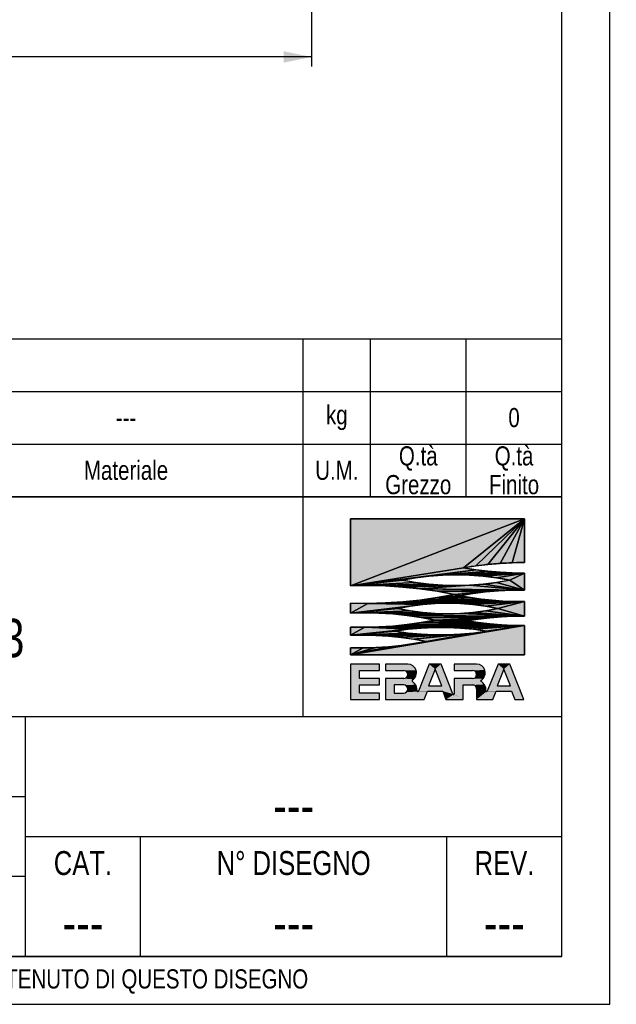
# Model space of a CAD drawing. Header units: millimetres. Extents: x 0 to 841, y 0 to 594.
# Tile 8 of 11: x 717 to 841, y 0 to 206. Entities that reach past the tile are written whole.
import ezdxf

# ---------------------------------------------------------------- set-up
doc = ezdxf.new("R2010")
doc.units = ezdxf.units.MM
doc.header["$LTSCALE"] = 46.2
doc.layers.get('0').update_dxf_attribs({"linetype": 'CONTINUOUS'})
doc.layers.add('DETTAGLI', color=7, linetype='CONTINUOUS')
doc.layers.add('QUOTE', color=7, linetype='CONTINUOUS')
doc.styles.get("Standard").update_dxf_attribs({"font": 'txt', "width": 0.8})
doc.dimstyles.new('DIMSTYLE_3', dxfattribs={"dimtxt": 6, "dimasz": 5.8, "dimexe": 1, "dimexo": 2, "dimgap": 0.75, "dimtad": 1, "dimdec": 3, "dimtxsty": 'Standard', "dimblk": '_FILLED', "dimblk1": '_FILLED', "dimblk2": '_FILLED', "dimcen": 0.09, "dimadec": 3, "dimazin": 2, "dimtp": 0.5, "dimtm": 0.5, "dimtfac": 1, "dimtdec": 3, "dimtofl": 0, "dimtmove": 0, "dimatfit": 3, "dimldrblk": '_FILLED', "dimfxl": 0, "dimtolj": 1, "dimarcsym": 0})

# ---------------------------------------------------------------- blocks, each defined once
blk = doc.blocks.new('EBARA_BL0', base_point=(804.25, 82.53))
at = {"color": 7, "linetype": 'Continuous'}
for p, q in [((822.18, 101.41), (785.87, 87.4)), ((785.87, 101.41), (785.87, 87.4)), ((785.87, 87.4), (822.18, 101.41)), ((822.18, 101.41), (785.87, 101.41)), ((785.87, 101.41), (822.18, 101.41)), ((785.87, 87.4), (785.87, 101.41)), ((822.18, 101.41), (809.46, 91.15)), ((809.46, 91.15), (822.18, 101.41)), ((822.18, 101.41), (811.99, 91.55)), ((811.99, 91.55), (822.18, 101.41)), ((822.18, 101.41), (814.53, 91.86)), ((814.53, 91.86), (822.18, 101.41)), ((822.18, 101.41), (817.07, 92.08)), ((817.07, 92.08), (822.18, 101.41)), ((822.18, 101.41), (819.63, 92.21)), ((819.63, 92.21), (822.18, 101.41)), ((822.18, 92.25), (822.18, 101.41)), ((822.18, 101.41), (822.18, 92.25)), ((809.46, 91.15), (785.87, 87.4)), ((785.87, 87.4), (809.46, 91.15)), ((811.99, 90.75), (785.87, 87.4)), ((785.87, 87.4), (811.99, 90.75)), ((811.99, 90.75), (802.23, 89.43)), ((802.23, 89.43), (811.99, 90.75)), ((809.46, 91.15), (811.99, 91.55)), ((811.99, 90.75), (809.46, 91.15)), ((811.99, 91.55), (814.53, 91.86)), ((814.53, 90.44), (811.99, 90.75)), ((814.53, 91.86), (817.07, 92.08)), ((817.07, 92.08), (819.63, 92.21)), ((819.63, 92.21), (822.18, 92.25)), ((802.23, 89.43), (785.87, 87.4)), ((785.87, 87.4), (802.23, 89.43)), ((799.42, 89.08), (785.87, 87.4)), ((785.87, 87.4), (799.42, 89.08)), ((796.63, 88.59), (785.87, 87.4)), ((785.87, 87.4), (796.63, 88.59)), ((796.63, 88.59), (799.42, 89.08)), ((799.42, 88.1), (796.63, 88.59)), ((799.42, 89.08), (802.23, 89.43)), ((814.53, 90.44), (802.23, 89.43)), ((802.23, 89.43), (814.53, 90.44)), ((802.23, 89.43), (805.06, 89.64)), ((814.53, 90.44), (805.06, 89.64)), ((805.06, 89.64), (814.53, 90.44)), ((817.07, 90.22), (805.06, 89.64)), ((805.06, 89.64), (817.07, 90.22)), ((819.63, 90.09), (805.06, 89.64)), ((805.06, 89.64), (819.63, 90.09)), ((805.06, 89.64), (807.89, 89.71)), ((819.63, 90.09), (807.89, 89.71)), ((807.89, 89.71), (819.63, 90.09)), ((807.89, 89.71), (822.18, 90.05)), ((822.18, 90.05), (807.89, 89.71)), ((807.89, 89.71), (810.72, 89.64)), ((810.72, 89.64), (822.18, 90.05)), ((822.18, 90.05), (810.72, 89.64)), ((810.72, 89.64), (813.55, 89.43)), ((813.55, 89.43), (822.18, 90.05)), ((822.18, 90.05), (813.55, 89.43)), ((813.55, 89.43), (816.36, 89.08)), ((817.07, 90.22), (814.53, 90.44)), ((816.36, 89.08), (822.18, 90.05)), ((822.18, 90.05), (816.36, 89.08)), ((816.36, 89.08), (819.15, 88.59)), ((819.15, 88.59), (816.36, 88.1)), ((819.63, 90.09), (817.07, 90.22)), ((819.15, 88.59), (822.18, 90.05)), ((822.18, 90.05), (819.15, 88.59)), ((822.18, 86.51), (819.15, 88.59)), ((819.15, 88.59), (822.18, 86.51)), ((822.18, 90.05), (819.63, 90.09)), ((822.18, 86.51), (822.18, 90.05)), ((822.18, 90.05), (822.18, 86.51)), ((799.42, 88.1), (785.87, 87.4)), ((785.87, 87.4), (799.42, 88.1)), ((802.23, 87.75), (785.87, 87.4)), ((785.87, 87.4), (802.23, 87.75)), ((785.87, 87.4), (789.5, 87.46)), ((802.23, 87.75), (789.5, 87.46)), ((789.5, 87.46), (802.23, 87.75)), ((805.06, 87.54), (789.5, 87.46)), ((789.5, 87.46), (805.06, 87.54)), ((789.5, 87.46), (807.89, 87.47)), ((807.89, 87.47), (789.5, 87.46)), ((789.5, 87.46), (793.13, 87.37)), ((793.13, 87.37), (807.89, 87.47)), ((807.89, 87.47), (793.13, 87.37)), ((793.13, 87.37), (796.75, 87.14)), ((796.75, 87.14), (810.72, 87.54)), ((810.72, 87.54), (796.75, 87.14)), ((796.75, 87.14), (807.89, 87.47)), ((807.89, 87.47), (796.75, 87.14)), ((796.75, 87.14), (800.36, 86.77)), ((802.23, 87.75), (799.42, 88.1)), ((800.36, 86.77), (810.72, 87.54)), ((810.72, 87.54), (800.36, 86.77)), ((800.36, 86.77), (822.18, 86.51)), ((822.18, 86.51), (800.36, 86.77)), ((800.36, 86.77), (819.47, 86.48)), ((800.36, 86.77), (803.95, 86.25)), ((819.47, 86.48), (800.36, 86.77)), ((805.06, 87.54), (802.23, 87.75)), ((819.47, 86.48), (803.95, 86.25)), ((803.95, 86.25), (819.47, 86.48)), ((807.89, 87.47), (805.06, 87.54)), ((810.72, 87.54), (807.89, 87.47)), ((813.55, 87.75), (810.72, 87.54)), ((822.18, 86.51), (810.72, 87.54)), ((810.72, 87.54), (822.18, 86.51)), ((816.36, 88.1), (813.55, 87.75)), ((822.18, 86.51), (813.55, 87.75)), ((813.55, 87.75), (822.18, 86.51)), ((822.18, 86.51), (816.36, 88.1)), ((816.36, 88.1), (822.18, 86.51)), ((816.76, 86.34), (819.47, 86.48)), ((819.47, 86.48), (822.18, 86.51)), ((800.36, 84.42), (796.75, 84.05)), ((815.41, 84.36), (796.75, 84.05)), ((796.75, 84.05), (815.41, 84.36)), ((803.95, 84.94), (800.36, 84.42)), ((810.92, 84.92), (800.36, 84.42)), ((800.36, 84.42), (810.92, 84.92)), ((800.36, 84.42), (813.16, 84.6)), ((813.16, 84.6), (800.36, 84.42)), ((800.36, 84.42), (815.41, 84.36)), ((815.41, 84.36), (800.36, 84.42)), ((803.95, 86.25), (816.76, 86.34)), ((816.76, 86.34), (803.95, 86.25)), ((803.95, 86.25), (814.06, 86.1)), ((803.95, 86.25), (807.52, 85.6)), ((814.06, 86.1), (803.95, 86.25)), ((807.52, 85.6), (803.95, 84.94)), ((803.95, 84.94), (808.7, 85.31)), ((808.7, 85.31), (803.95, 84.94)), ((803.95, 84.94), (810.92, 84.92)), ((810.92, 84.92), (803.95, 84.94)), ((814.06, 86.1), (807.52, 85.6)), ((807.52, 85.6), (814.06, 86.1)), ((807.52, 85.6), (811.37, 85.76)), ((811.37, 85.76), (807.52, 85.6)), ((807.52, 85.6), (808.7, 85.31)), ((808.7, 85.31), (807.52, 85.6)), ((808.7, 85.31), (811.37, 85.76)), ((810.92, 84.92), (808.7, 85.31)), ((813.16, 84.6), (810.92, 84.92)), ((811.37, 85.76), (814.06, 86.1)), ((815.41, 84.36), (813.16, 84.6)), ((814.06, 86.1), (816.76, 86.34)), ((817.66, 84.2), (815.41, 84.36)), ((785.87, 83.79), (785.87, 81.71)), ((789.5, 83.73), (785.87, 83.79)), ((785.87, 81.71), (785.87, 83.79)), ((789.5, 83.73), (785.87, 81.71)), ((785.87, 81.71), (789.5, 83.73)), ((800.94, 83.49), (785.87, 81.71)), ((785.87, 81.71), (800.94, 83.49)), ((798.33, 83.13), (785.87, 81.71)), ((785.87, 81.71), (798.33, 83.13)), ((795.75, 82.63), (785.87, 81.71)), ((785.87, 81.71), (795.75, 82.63)), ((793.13, 83.82), (789.5, 83.73)), ((789.5, 83.73), (806.18, 83.78)), ((806.18, 83.78), (789.5, 83.73)), ((789.5, 83.73), (803.56, 83.71)), ((803.56, 83.71), (789.5, 83.73)), ((789.5, 83.73), (800.94, 83.49)), ((800.94, 83.49), (789.5, 83.73)), ((793.13, 83.82), (822.18, 84.1)), ((822.18, 84.1), (793.13, 83.82)), ((796.75, 84.05), (793.13, 83.82)), ((806.18, 83.78), (793.13, 83.82)), ((793.13, 83.82), (806.18, 83.78)), ((795.75, 82.63), (798.33, 83.13)), ((798.33, 82.15), (795.75, 82.63)), ((817.66, 84.2), (796.75, 84.05)), ((796.75, 84.05), (817.66, 84.2)), ((819.92, 84.11), (796.75, 84.05)), ((796.75, 84.05), (819.92, 84.11)), ((796.75, 84.05), (822.18, 84.1)), ((822.18, 84.1), (796.75, 84.05)), ((798.33, 83.13), (800.94, 83.49)), ((800.94, 83.49), (803.56, 83.71)), ((803.56, 83.71), (806.18, 83.78)), ((806.18, 83.78), (822.18, 84.1)), ((822.18, 84.1), (806.18, 83.78)), ((806.18, 83.78), (808.81, 83.71)), ((808.81, 83.71), (822.18, 84.1)), ((822.18, 84.1), (808.81, 83.71)), ((808.81, 83.71), (811.43, 83.49)), ((811.43, 83.49), (822.18, 84.1)), ((822.18, 84.1), (811.43, 83.49)), ((811.43, 83.49), (814.03, 83.13)), ((814.03, 83.13), (822.18, 84.1)), ((822.18, 84.1), (814.03, 83.13)), ((814.03, 83.13), (816.61, 82.63)), ((816.61, 82.63), (814.03, 82.15)), ((816.61, 82.63), (822.18, 84.1)), ((822.18, 84.1), (816.61, 82.63)), ((822.18, 81.07), (816.61, 82.63)), ((816.61, 82.63), (822.18, 81.07)), ((819.92, 84.11), (817.66, 84.2)), ((822.18, 84.1), (819.92, 84.11)), ((822.18, 81.07), (822.18, 84.1)), ((822.18, 84.1), (822.18, 81.07)), ((798.33, 82.15), (785.87, 81.71)), ((785.87, 81.71), (798.33, 82.15)), ((785.87, 81.71), (788.83, 81.76)), ((798.33, 82.15), (788.83, 81.76)), ((788.83, 81.76), (798.33, 82.15)), ((788.83, 81.76), (800.94, 81.8)), ((800.94, 81.8), (788.83, 81.76)), ((788.83, 81.76), (791.78, 81.69)), ((791.78, 81.69), (800.94, 81.8)), ((800.94, 81.8), (791.78, 81.69)), ((791.78, 81.69), (803.56, 81.6)), ((791.78, 81.69), (794.72, 81.51)), ((803.56, 81.6), (791.78, 81.69)), ((803.56, 81.6), (794.72, 81.51)), ((794.72, 81.51), (803.56, 81.6)), ((794.72, 81.51), (806.18, 81.53)), ((806.18, 81.53), (794.72, 81.51)), ((794.72, 81.51), (797.66, 81.21)), ((797.66, 81.21), (808.81, 81.6)), ((808.81, 81.6), (797.66, 81.21)), ((797.66, 81.21), (806.18, 81.53)), ((806.18, 81.53), (797.66, 81.21)), ((797.66, 81.21), (822.18, 81.07)), ((797.66, 81.21), (800.58, 80.78)), ((822.18, 81.07), (797.66, 81.21)), ((800.94, 81.8), (798.33, 82.15)), ((822.18, 81.07), (800.58, 80.78)), ((800.58, 80.78), (822.18, 81.07)), ((819.77, 81.02), (800.58, 80.78)), ((800.58, 80.78), (819.77, 81.02)), ((800.58, 80.78), (817.35, 80.89)), ((817.35, 80.89), (800.58, 80.78)), ((800.58, 80.78), (814.94, 80.69)), ((800.58, 80.78), (803.49, 80.25)), ((814.94, 80.69), (800.58, 80.78)), ((803.49, 80.25), (800.58, 79.71)), ((803.56, 81.6), (800.94, 81.8)), ((814.94, 80.69), (803.49, 80.25)), ((803.49, 80.25), (814.94, 80.69)), ((803.49, 80.25), (812.54, 80.42)), ((812.54, 80.42), (803.49, 80.25)), ((803.49, 80.25), (810.14, 80.07)), ((810.14, 80.07), (803.49, 80.25)), ((806.18, 81.53), (803.56, 81.6)), ((808.81, 81.6), (806.18, 81.53)), ((811.43, 81.8), (808.81, 81.6)), ((822.18, 81.07), (808.81, 81.6)), ((808.81, 81.6), (822.18, 81.07)), ((810.14, 80.07), (812.54, 80.42)), ((814.03, 82.15), (811.43, 81.8)), ((822.18, 81.07), (811.43, 81.8)), ((811.43, 81.8), (822.18, 81.07)), ((812.54, 80.42), (814.94, 80.69)), ((822.18, 81.07), (814.03, 82.15)), ((814.03, 82.15), (822.18, 81.07)), ((814.94, 80.69), (817.35, 80.89)), ((817.35, 80.89), (819.77, 81.02)), ((819.77, 81.02), (822.18, 81.07)), ((785.87, 73), (822.18, 79.07)), ((822.18, 79.07), (785.87, 73)), ((785.87, 78.78), (785.87, 77.08)), ((788.83, 78.73), (785.87, 78.78)), ((785.87, 77.08), (785.87, 78.78)), ((788.83, 78.73), (785.87, 77.08)), ((785.87, 77.08), (788.83, 78.73)), ((797.88, 78.31), (785.87, 77.08)), ((785.87, 77.08), (797.88, 78.31)), ((788.83, 78.73), (822.18, 79.07)), ((822.18, 79.07), (788.83, 78.73)), ((791.78, 78.8), (788.83, 78.73)), ((803.35, 78.7), (788.83, 78.73)), ((788.83, 78.73), (800.61, 78.57)), ((800.61, 78.57), (788.83, 78.73)), ((788.83, 78.73), (797.88, 78.31)), ((797.88, 78.31), (788.83, 78.73)), ((788.83, 78.73), (803.35, 78.7)), ((791.78, 78.8), (822.18, 79.07)), ((822.18, 79.07), (791.78, 78.8)), ((794.72, 78.99), (791.78, 78.8)), ((797.66, 79.29), (794.72, 78.99)), ((817.35, 79.25), (794.72, 78.99)), ((794.72, 78.99), (817.35, 79.25)), ((819.77, 79.13), (794.72, 78.99)), ((794.72, 78.99), (819.77, 79.13)), ((794.72, 78.99), (822.18, 79.07)), ((822.18, 79.07), (794.72, 78.99)), ((795.17, 77.92), (797.88, 78.31)), ((800.58, 79.71), (797.66, 79.29)), ((797.66, 79.29), (814.94, 79.45)), ((814.94, 79.45), (797.66, 79.29)), ((797.66, 79.29), (817.35, 79.25)), ((817.35, 79.25), (797.66, 79.29)), ((797.88, 78.31), (800.61, 78.57)), ((799.08, 75.31), (822.18, 79.07)), ((822.18, 79.07), (799.08, 75.31)), ((810.14, 80.07), (800.58, 79.71)), ((800.58, 79.71), (810.14, 80.07)), ((800.58, 79.71), (812.54, 79.72)), ((812.54, 79.72), (800.58, 79.71)), ((800.58, 79.71), (814.94, 79.45)), ((814.94, 79.45), (800.58, 79.71)), ((800.61, 78.57), (803.35, 78.7)), ((801.69, 75.76), (822.18, 79.07)), ((822.18, 79.07), (801.69, 75.76)), ((803.35, 78.7), (822.18, 79.07)), ((822.18, 79.07), (803.35, 78.7)), ((803.35, 78.7), (806.09, 78.7)), ((806.09, 78.7), (822.18, 79.07)), ((822.18, 79.07), (806.09, 78.7)), ((806.09, 78.7), (808.83, 78.57)), ((808.83, 78.57), (822.18, 79.07)), ((822.18, 79.07), (808.83, 78.57)), ((808.83, 78.57), (811.56, 78.31)), ((812.54, 79.72), (810.14, 80.07)), ((811.56, 78.31), (822.18, 79.07)), ((822.18, 79.07), (811.56, 78.31)), ((811.56, 78.31), (814.28, 77.92)), ((814.94, 79.45), (812.54, 79.72)), ((814.28, 77.92), (822.18, 79.07)), ((822.18, 79.07), (814.28, 77.92)), ((817.35, 79.25), (814.94, 79.45)), ((819.77, 79.13), (817.35, 79.25)), ((822.18, 79.07), (819.77, 79.13)), ((822.18, 73), (822.18, 79.07)), ((822.18, 79.07), (822.18, 73)), ((795.17, 77.92), (785.87, 77.08)), ((785.87, 77.08), (795.17, 77.92)), ((797.88, 77.53), (785.87, 77.08)), ((785.87, 77.08), (797.88, 77.53)), ((800.61, 77.26), (785.87, 77.08)), ((785.87, 77.08), (800.61, 77.26)), ((785.87, 77.08), (788.52, 77.1)), ((800.61, 77.26), (788.52, 77.1)), ((788.52, 77.1), (800.61, 77.26)), ((788.52, 77.1), (806.09, 77.13)), ((803.35, 77.13), (788.52, 77.1)), ((788.52, 77.1), (803.35, 77.13)), ((806.09, 77.13), (788.52, 77.1)), ((788.52, 77.1), (791.17, 77.03)), ((791.17, 77.03), (806.09, 77.13)), ((806.09, 77.13), (791.17, 77.03)), ((791.17, 77.03), (793.82, 76.86)), ((793.82, 76.86), (806.09, 77.13)), ((806.09, 77.13), (793.82, 76.86)), ((793.82, 76.86), (796.46, 76.59)), ((797.88, 77.53), (795.17, 77.92)), ((796.46, 76.59), (808.83, 77.26)), ((808.83, 77.26), (796.46, 76.59)), ((796.46, 76.59), (806.09, 77.13)), ((806.09, 77.13), (796.46, 76.59)), ((796.46, 76.59), (799.08, 76.23)), ((800.61, 77.26), (797.88, 77.53)), ((799.08, 76.23), (811.56, 77.53)), ((811.56, 77.53), (799.08, 76.23)), ((799.08, 76.23), (808.83, 77.26)), ((808.83, 77.26), (799.08, 76.23)), ((799.08, 76.23), (801.69, 75.76)), ((803.35, 77.13), (800.61, 77.26)), ((801.69, 75.76), (814.28, 77.92)), ((814.28, 77.92), (801.69, 75.76)), ((801.69, 75.76), (811.56, 77.53)), ((811.56, 77.53), (801.69, 75.76)), ((806.09, 77.13), (803.35, 77.13)), ((808.83, 77.26), (806.09, 77.13)), ((811.56, 77.53), (808.83, 77.26)), ((814.28, 77.92), (811.56, 77.53)), ((785.87, 73), (799.08, 75.31)), ((799.08, 75.31), (785.87, 73)), ((785.87, 73), (796.46, 74.95)), ((796.46, 74.95), (785.87, 73)), ((785.87, 73), (793.82, 74.68)), ((793.82, 74.68), (785.87, 73)), ((785.87, 73), (791.17, 74.51)), ((791.17, 74.51), (785.87, 73)), ((785.87, 74.46), (785.87, 73)), ((788.52, 74.44), (785.87, 74.46)), ((785.87, 73), (785.87, 74.46)), ((785.87, 73), (788.52, 74.44)), ((788.52, 74.44), (785.87, 73)), ((791.17, 74.51), (788.52, 74.44)), ((793.82, 74.68), (791.17, 74.51)), ((796.46, 74.95), (793.82, 74.68)), ((799.08, 75.31), (796.46, 74.95)), ((801.69, 75.76), (799.08, 75.31)), ((785.87, 73), (822.18, 73)), ((822.18, 73), (785.87, 73)), ((791.93, 71.05), (785.87, 71.05)), ((785.87, 71.05), (785.87, 63.66)), ((791.93, 69.71), (791.93, 71.05)), ((797.81, 71.05), (793.16, 71.05)), ((793.16, 71.05), (793.16, 69.71)), ((802.29, 71.05), (800.03, 65.39)), ((803.52, 69.99), (802.12, 66.5)), ((804.75, 71.05), (802.29, 71.05)), ((804.91, 66.5), (803.52, 69.99)), ((807.25, 64.8), (804.75, 71.05)), ((812.17, 71.05), (807.52, 71.05)), ((807.52, 71.05), (807.52, 69.71)), ((816.65, 71.05), (814.39, 65.41)), ((817.88, 69.99), (816.48, 66.5)), ((819.11, 71.05), (816.65, 71.05)), ((819.27, 66.5), (817.88, 69.99)), ((822.06, 63.66), (819.11, 71.05)), ((787.72, 69.71), (791.93, 69.71)), ((787.72, 68.02), (787.72, 69.71)), ((791.93, 68.02), (787.72, 68.02)), ((791.93, 66.69), (791.93, 68.02)), ((793.16, 69.71), (796.97, 69.71)), ((796.97, 68.02), (793.16, 68.02)), ((793.16, 68.02), (793.16, 63.66)), ((807.52, 69.71), (811.33, 69.71)), ((811.33, 68.02), (807.52, 68.02)), ((807.52, 68.02), (807.52, 64.85)), ((787.72, 66.69), (791.93, 66.69)), ((787.72, 64.99), (787.72, 66.69)), ((796.97, 66.69), (795, 66.69)), ((795, 66.69), (795, 64.99)), ((802.12, 66.5), (804.91, 66.5)), ((809.36, 66.69), (811.37, 66.69)), ((809.36, 63.66), (809.36, 66.69)), ((812.17, 65.87), (812.17, 63.66)), ((816.48, 66.5), (819.27, 66.5)), ((791.93, 64.99), (787.72, 64.99)), ((791.93, 63.66), (791.93, 64.99)), ((795, 64.99), (796.97, 64.99)), ((801.24, 63.66), (801.94, 65.4)), ((801.94, 65.4), (805.1, 65.4)), ((805.1, 65.4), (805.79, 63.66)), ((815.6, 63.66), (816.3, 65.4)), ((816.3, 65.4), (819.46, 65.4)), ((819.46, 65.4), (820.15, 63.66)), ((785.87, 63.66), (791.93, 63.66)), ((793.16, 63.66), (801.24, 63.66)), ((805.79, 63.66), (809.36, 63.66)), ((812.17, 63.66), (815.6, 63.66)), ((820.15, 63.66), (822.06, 63.66))]:
    blk.add_line(p, q, dxfattribs=at)
for centre, radius, start, end in [((822.08, 19.39), 72.86, 89.9211, 99.9748), ((822.08, 162.71), 72.67, 259.9974, 270.0791), ((807.89, 32.57), 57.14, 78.6329, 101.3671), ((807.89, 144.64), 57.17, 258.6407, 281.3593), ((789.13, -4.15), 91.61, 78.415, 92.0347), ((821.62, 16), 70.51, 89.5451, 100.5654), ((789.13, 175.34), 91.61, 267.9653, 281.585), ((821.39, 150.82), 66.73, 259.0346, 270.6838), ((806.18, 35.66), 48.12, 77.4794, 102.5209), ((806.18, 131.18), 49.65, 257.8721, 282.1282), ((788.62, 8.02), 73.74, 78.37, 92.1352), ((788.62, 152.47), 73.74, 267.8648, 281.63), ((822.62, 2.61), 78.46, 90.321, 99.1535), ((804.72, 21.31), 57.41, 80.419, 99.581), ((822.62, 157.53), 78.46, 260.8465, 269.679), ((787.9, 5.53), 71.57, 78.8935, 91.6259), ((804.72, 134.43), 57.31, 260.4022, 279.5978), ((787.83, 147.3), 72.86, 268.4651, 280.9705), ((797.81, 69.24), 1.81, 303.3213, 89.9975), ((812.18, 69.24), 1.81, 300.7885, 90.0231), ((796.97, 68.87), 0.846, 270.0055, 89.9945), ((811.33, 68.87), 0.846, 270.0055, 89.9945), ((796.97, 65.84), 0.846, 270.0056, 89.9944), ((798.92, 67.56), 0.2, 123.3413, 236.2957), ((797.62, 65.61), 2.14, 355.8945, 56.313), ((811.37, 65.88), 0.809, 359.4794, 89.9999), ((813.17, 67.56), 0.14, 120.8173, 238.5397), ((811.98, 65.61), 2.15, 356.413, 58.5531), ((799.9, 65.45), 0.14, 175.9511, 338.0176), ((807.38, 64.85), 0.14, 201.7137, 0.004), ((814.26, 65.47), 0.14, 176.4576, 338.0865)]:
    blk.add_arc(centre, radius, start, end, dxfattribs=at)
for points in [[(785.87, 87.4), (822.18, 101.41), (809.46, 91.15)], [(785.87, 87.4), (785.87, 101.41), (822.18, 101.41)], [(809.46, 91.15), (822.18, 101.41), (811.99, 91.55)], [(811.99, 91.55), (822.18, 101.41), (814.53, 91.86)], [(814.53, 91.86), (822.18, 101.41), (817.07, 92.08)], [(817.07, 92.08), (822.18, 101.41), (819.63, 92.21)], [(819.63, 92.21), (822.18, 101.41), (822.18, 92.25)], [(785.87, 87.4), (809.46, 91.15), (811.99, 90.75)], [(785.87, 87.4), (811.99, 90.75), (802.23, 89.43)], [(802.23, 89.43), (811.99, 90.75), (814.53, 90.44)], [(785.87, 87.4), (802.23, 89.43), (799.42, 89.08)], [(785.87, 87.4), (799.42, 89.08), (796.63, 88.59)], [(785.87, 87.4), (796.63, 88.59), (799.42, 88.1)], [(802.23, 89.43), (814.53, 90.44), (805.06, 89.64)], [(805.06, 89.64), (814.53, 90.44), (817.07, 90.22)], [(805.06, 89.64), (817.07, 90.22), (819.63, 90.09)], [(805.06, 89.64), (819.63, 90.09), (807.89, 89.71)], [(807.89, 89.71), (819.63, 90.09), (822.18, 90.05)], [(822.18, 90.05), (810.72, 89.64), (807.89, 89.71)], [(822.18, 90.05), (813.55, 89.43), (810.72, 89.64)], [(822.18, 90.05), (816.36, 89.08), (813.55, 89.43)], [(822.18, 90.05), (819.15, 88.59), (816.36, 89.08)], [(819.15, 88.59), (822.18, 86.51), (816.36, 88.1)], [(822.18, 90.05), (822.18, 86.51), (819.15, 88.59)], [(785.87, 87.4), (799.42, 88.1), (802.23, 87.75)], [(785.87, 87.4), (802.23, 87.75), (789.5, 87.46)], [(789.5, 87.46), (802.23, 87.75), (805.06, 87.54)], [(789.5, 87.46), (805.06, 87.54), (807.89, 87.47)], [(807.89, 87.47), (793.13, 87.37), (789.5, 87.46)], [(807.89, 87.47), (796.75, 87.14), (793.13, 87.37)], [(810.72, 87.54), (796.75, 87.14), (807.89, 87.47)], [(810.72, 87.54), (800.36, 86.77), (796.75, 87.14)], [(810.72, 87.54), (822.18, 86.51), (800.36, 86.77)], [(819.47, 86.48), (800.36, 86.77), (822.18, 86.51)], [(803.95, 86.25), (800.36, 86.77), (819.47, 86.48)], [(803.95, 86.25), (819.47, 86.48), (816.76, 86.34)], [(813.55, 87.75), (822.18, 86.51), (810.72, 87.54)], [(816.36, 88.1), (822.18, 86.51), (813.55, 87.75)], [(796.75, 84.05), (800.36, 84.42), (815.41, 84.36)], [(796.75, 84.05), (815.41, 84.36), (817.66, 84.2)], [(800.36, 84.42), (803.95, 84.94), (810.92, 84.92)], [(800.36, 84.42), (810.92, 84.92), (813.16, 84.6)], [(813.16, 84.6), (815.41, 84.36), (800.36, 84.42)], [(816.76, 86.34), (814.06, 86.1), (803.95, 86.25)], [(807.52, 85.6), (803.95, 86.25), (814.06, 86.1)], [(803.95, 84.94), (807.52, 85.6), (808.7, 85.31)], [(808.7, 85.31), (810.92, 84.92), (803.95, 84.94)], [(807.52, 85.6), (814.06, 86.1), (811.37, 85.76)], [(811.37, 85.76), (808.7, 85.31), (807.52, 85.6)], [(785.87, 81.71), (785.87, 83.79), (789.5, 83.73)], [(785.87, 81.71), (789.5, 83.73), (800.94, 83.49)], [(785.87, 81.71), (800.94, 83.49), (798.33, 83.13)], [(785.87, 81.71), (798.33, 83.13), (795.75, 82.63)], [(785.87, 81.71), (795.75, 82.63), (798.33, 82.15)], [(789.5, 83.73), (793.13, 83.82), (806.18, 83.78)], [(806.18, 83.78), (803.56, 83.71), (789.5, 83.73)], [(800.94, 83.49), (789.5, 83.73), (803.56, 83.71)], [(822.18, 84.1), (793.13, 83.82), (796.75, 84.05)], [(822.18, 84.1), (806.18, 83.78), (793.13, 83.82)], [(796.75, 84.05), (817.66, 84.2), (819.92, 84.11)], [(796.75, 84.05), (819.92, 84.11), (822.18, 84.1)], [(822.18, 84.1), (808.81, 83.71), (806.18, 83.78)], [(822.18, 84.1), (811.43, 83.49), (808.81, 83.71)], [(822.18, 84.1), (814.03, 83.13), (811.43, 83.49)], [(822.18, 84.1), (816.61, 82.63), (814.03, 83.13)], [(816.61, 82.63), (822.18, 81.07), (814.03, 82.15)], [(822.18, 84.1), (822.18, 81.07), (816.61, 82.63)], [(785.87, 81.71), (798.33, 82.15), (788.83, 81.76)], [(788.83, 81.76), (798.33, 82.15), (800.94, 81.8)], [(800.94, 81.8), (791.78, 81.69), (788.83, 81.76)], [(800.94, 81.8), (803.56, 81.6), (791.78, 81.69)], [(794.72, 81.51), (791.78, 81.69), (803.56, 81.6)], [(794.72, 81.51), (803.56, 81.6), (806.18, 81.53)], [(806.18, 81.53), (797.66, 81.21), (794.72, 81.51)], [(808.81, 81.6), (797.66, 81.21), (806.18, 81.53)], [(808.81, 81.6), (822.18, 81.07), (797.66, 81.21)], [(800.58, 80.78), (797.66, 81.21), (822.18, 81.07)], [(800.58, 80.78), (822.18, 81.07), (819.77, 81.02)], [(800.58, 80.78), (819.77, 81.02), (817.35, 80.89)], [(817.35, 80.89), (814.94, 80.69), (800.58, 80.78)], [(803.49, 80.25), (800.58, 80.78), (814.94, 80.69)], [(800.58, 79.71), (803.49, 80.25), (810.14, 80.07)], [(803.49, 80.25), (814.94, 80.69), (812.54, 80.42)], [(812.54, 80.42), (810.14, 80.07), (803.49, 80.25)], [(811.43, 81.8), (822.18, 81.07), (808.81, 81.6)], [(814.03, 82.15), (822.18, 81.07), (811.43, 81.8)], [(822.18, 79.07), (785.87, 73), (799.08, 75.31)], [(822.18, 79.07), (822.18, 73), (785.87, 73)], [(785.87, 77.08), (785.87, 78.78), (788.83, 78.73)], [(785.87, 77.08), (788.83, 78.73), (797.88, 78.31)], [(785.87, 77.08), (797.88, 78.31), (795.17, 77.92)], [(822.18, 79.07), (788.83, 78.73), (791.78, 78.8)], [(822.18, 79.07), (803.35, 78.7), (788.83, 78.73)], [(800.61, 78.57), (788.83, 78.73), (803.35, 78.7)], [(797.88, 78.31), (788.83, 78.73), (800.61, 78.57)], [(822.18, 79.07), (791.78, 78.8), (794.72, 78.99)], [(794.72, 78.99), (797.66, 79.29), (817.35, 79.25)], [(794.72, 78.99), (817.35, 79.25), (819.77, 79.13)], [(794.72, 78.99), (819.77, 79.13), (822.18, 79.07)], [(797.66, 79.29), (800.58, 79.71), (814.94, 79.45)], [(814.94, 79.45), (817.35, 79.25), (797.66, 79.29)], [(822.18, 79.07), (799.08, 75.31), (801.69, 75.76)], [(800.58, 79.71), (810.14, 80.07), (812.54, 79.72)], [(812.54, 79.72), (814.94, 79.45), (800.58, 79.71)], [(822.18, 79.07), (801.69, 75.76), (814.28, 77.92)], [(822.18, 79.07), (806.09, 78.7), (803.35, 78.7)], [(822.18, 79.07), (808.83, 78.57), (806.09, 78.7)], [(822.18, 79.07), (811.56, 78.31), (808.83, 78.57)], [(822.18, 79.07), (814.28, 77.92), (811.56, 78.31)], [(785.87, 77.08), (795.17, 77.92), (797.88, 77.53)], [(785.87, 77.08), (797.88, 77.53), (800.61, 77.26)], [(785.87, 77.08), (800.61, 77.26), (788.52, 77.1)], [(788.52, 77.1), (800.61, 77.26), (803.35, 77.13)], [(788.52, 77.1), (803.35, 77.13), (806.09, 77.13)], [(806.09, 77.13), (791.17, 77.03), (788.52, 77.1)], [(806.09, 77.13), (793.82, 76.86), (791.17, 77.03)], [(806.09, 77.13), (796.46, 76.59), (793.82, 76.86)], [(808.83, 77.26), (796.46, 76.59), (806.09, 77.13)], [(808.83, 77.26), (799.08, 76.23), (796.46, 76.59)], [(811.56, 77.53), (799.08, 76.23), (808.83, 77.26)], [(811.56, 77.53), (801.69, 75.76), (799.08, 76.23)], [(814.28, 77.92), (801.69, 75.76), (811.56, 77.53)], [(799.08, 75.31), (785.87, 73), (796.46, 74.95)], [(796.46, 74.95), (785.87, 73), (793.82, 74.68)], [(793.82, 74.68), (785.87, 73), (791.17, 74.51)], [(791.17, 74.51), (785.87, 73), (788.52, 74.44)], [(785.87, 73), (785.87, 74.46), (788.52, 74.44)], [(791.93, 71.05), (787.72, 69.71), (785.87, 71.05)], [(785.87, 63.66), (785.87, 71.05), (787.72, 69.71)], [(791.93, 71.05), (787.72, 69.71), (785.87, 71.05)], [(785.87, 63.66), (785.87, 71.05), (787.72, 69.71)], [(791.93, 71.05), (791.93, 69.71), (787.72, 69.71)], [(791.93, 71.05), (791.93, 69.71), (787.72, 69.71)], [(798.05, 71.03), (793.16, 69.71), (797.81, 71.05)], [(793.16, 69.71), (793.16, 71.05), (797.81, 71.05)], [(798.27, 70.99), (793.16, 69.71), (798.05, 71.03)], [(798.49, 70.91), (793.16, 69.71), (798.27, 70.99)], [(798.7, 70.81), (793.16, 69.71), (798.49, 70.91)], [(798.89, 70.69), (793.16, 69.71), (798.7, 70.81)], [(799.07, 70.54), (793.16, 69.71), (798.89, 70.69)], [(799.23, 70.37), (793.16, 69.71), (799.07, 70.54)], [(799.36, 70.18), (793.16, 69.71), (799.23, 70.37)], [(799.47, 69.97), (793.16, 69.71), (799.36, 70.18)], [(799.55, 69.76), (793.16, 69.71), (799.47, 69.97)], [(800.03, 65.39), (802.29, 71.05), (803.52, 69.99)], [(802.12, 66.5), (800.03, 65.39), (803.52, 69.99)], [(804.75, 71.05), (803.52, 69.99), (802.29, 71.05)], [(803.52, 69.99), (804.75, 71.05), (804.91, 66.5)], [(804.91, 66.5), (804.75, 71.05), (805.1, 65.4)], [(804.75, 71.05), (807.25, 64.8), (805.1, 65.4)], [(812.4, 71.03), (807.52, 69.71), (812.17, 71.05)], [(807.52, 69.71), (807.52, 71.05), (812.17, 71.05)], [(812.62, 70.99), (807.52, 69.71), (812.4, 71.03)], [(812.83, 70.92), (807.52, 69.71), (812.62, 70.99)], [(813.04, 70.83), (807.52, 69.71), (812.83, 70.92)], [(813.23, 70.71), (807.52, 69.71), (813.04, 70.83)], [(813.4, 70.57), (807.52, 69.71), (813.23, 70.71)], [(813.56, 70.41), (807.52, 69.71), (813.4, 70.57)], [(813.69, 70.23), (807.52, 69.71), (813.56, 70.41)], [(813.8, 70.03), (807.52, 69.71), (813.69, 70.23)], [(813.89, 69.82), (807.52, 69.71), (813.8, 70.03)], [(814.39, 65.41), (816.65, 71.05), (817.88, 69.99)], [(816.48, 66.5), (814.39, 65.41), (817.88, 69.99)], [(819.11, 71.05), (817.88, 69.99), (816.65, 71.05)], [(817.88, 69.99), (819.11, 71.05), (819.27, 66.5)], [(819.27, 66.5), (819.11, 71.05), (819.46, 65.4)], [(819.46, 65.4), (819.11, 71.05), (820.15, 63.66)], [(819.11, 71.05), (822.06, 63.66), (820.15, 63.66)], [(787.72, 68.02), (785.87, 63.66), (787.72, 69.71)], [(787.72, 68.02), (785.87, 63.66), (787.72, 69.71)], [(787.72, 66.69), (785.87, 63.66), (787.72, 68.02)], [(787.72, 66.69), (785.87, 63.66), (787.72, 68.02)], [(791.93, 68.02), (791.93, 66.69), (787.72, 66.69)], [(791.93, 68.02), (787.72, 66.69), (787.72, 68.02)], [(791.93, 68.02), (791.93, 66.69), (787.72, 66.69)], [(791.93, 68.02), (787.72, 66.69), (787.72, 68.02)], [(793.16, 69.71), (799.55, 69.76), (796.97, 69.71)], [(796.97, 68.02), (795, 66.69), (793.16, 68.02)], [(793.16, 63.66), (793.16, 68.02), (795, 66.69)], [(798.99, 67.87), (795, 66.69), (796.97, 68.02)], [(798.81, 67.73), (795, 66.69), (798.99, 67.87)], [(796.97, 69.71), (799.55, 69.76), (797.08, 69.71)], [(796.97, 68.02), (797.08, 68.03), (799.16, 68.03)], [(799.16, 68.03), (798.99, 67.87), (796.97, 68.02)], [(797.08, 69.71), (799.55, 69.76), (797.19, 69.68)], [(797.19, 68.05), (799.3, 68.21), (797.08, 68.03)], [(799.3, 68.21), (799.16, 68.03), (797.08, 68.03)], [(797.19, 69.68), (799.55, 69.76), (797.29, 69.65)], [(797.29, 68.08), (799.3, 68.21), (797.19, 68.05)], [(797.29, 69.65), (799.55, 69.76), (797.39, 69.6)], [(797.39, 68.13), (799.3, 68.21), (797.29, 68.08)], [(797.39, 69.6), (799.55, 69.76), (797.48, 69.54)], [(797.48, 68.2), (799.3, 68.21), (797.39, 68.13)], [(799.55, 69.76), (799.6, 69.53), (797.48, 69.54)], [(797.57, 69.47), (797.48, 69.54), (799.6, 69.53)], [(797.48, 68.2), (797.57, 68.27), (799.3, 68.21)], [(797.57, 69.47), (799.6, 69.53), (797.64, 69.38)], [(797.64, 68.35), (799.42, 68.41), (797.57, 68.27)], [(799.42, 68.41), (799.3, 68.21), (797.57, 68.27)], [(799.6, 69.53), (799.62, 69.3), (797.64, 69.38)], [(797.7, 69.29), (797.64, 69.38), (799.62, 69.3)], [(797.64, 68.35), (797.7, 68.44), (799.42, 68.41)], [(797.7, 69.29), (799.62, 69.3), (797.75, 69.19)], [(797.75, 68.54), (799.51, 68.62), (797.7, 68.44)], [(799.51, 68.62), (799.42, 68.41), (797.7, 68.44)], [(797.75, 69.19), (799.62, 69.3), (797.79, 69.09)], [(797.75, 68.54), (797.79, 68.65), (799.51, 68.62)], [(799.62, 69.3), (799.62, 69.07), (797.79, 69.09)], [(797.81, 68.98), (797.79, 69.09), (799.62, 69.07)], [(797.81, 68.76), (799.58, 68.84), (797.79, 68.65)], [(799.58, 68.84), (799.51, 68.62), (797.79, 68.65)], [(797.81, 68.98), (799.62, 69.07), (797.81, 68.87)], [(799.62, 69.07), (799.58, 68.84), (797.81, 68.87)], [(797.81, 68.76), (797.81, 68.87), (799.58, 68.84)], [(807.52, 69.71), (813.89, 69.82), (811.33, 69.71)], [(811.33, 68.02), (809.36, 66.69), (807.52, 68.02)], [(807.52, 64.85), (807.52, 68.02), (809.36, 66.69)], [(813.45, 67.96), (809.36, 66.69), (811.33, 68.02)], [(813.29, 67.81), (809.36, 66.69), (813.45, 67.96)], [(811.33, 69.71), (813.89, 69.82), (811.44, 69.71)], [(811.44, 68.03), (813.6, 68.13), (811.33, 68.02)], [(813.6, 68.13), (813.45, 67.96), (811.33, 68.02)], [(811.44, 69.71), (813.89, 69.82), (811.55, 69.68)], [(811.55, 68.05), (813.6, 68.13), (811.44, 68.03)], [(811.55, 69.68), (813.89, 69.82), (811.65, 69.65)], [(811.65, 68.08), (813.6, 68.13), (811.55, 68.05)], [(813.89, 69.82), (813.95, 69.61), (811.65, 69.65)], [(811.75, 69.6), (811.65, 69.65), (813.95, 69.61)], [(811.65, 68.08), (811.75, 68.13), (813.6, 68.13)], [(811.75, 69.6), (813.95, 69.61), (811.84, 69.54)], [(811.84, 68.2), (813.73, 68.31), (811.75, 68.13)], [(813.73, 68.31), (813.6, 68.13), (811.75, 68.13)], [(811.84, 69.54), (813.95, 69.61), (811.93, 69.47)], [(811.93, 68.27), (813.73, 68.31), (811.84, 68.2)], [(813.95, 69.61), (813.98, 69.39), (811.93, 69.47)], [(812, 69.38), (811.93, 69.47), (813.98, 69.39)], [(811.93, 68.27), (812, 68.35), (813.73, 68.31)], [(812, 69.38), (813.98, 69.39), (812.06, 69.29)], [(812.06, 68.44), (813.83, 68.51), (812, 68.35)], [(813.83, 68.51), (813.73, 68.31), (812, 68.35)], [(812.06, 69.29), (813.98, 69.39), (812.11, 69.19)], [(812.06, 68.44), (812.11, 68.54), (813.83, 68.51)], [(813.98, 69.39), (813.98, 69.16), (812.11, 69.19)], [(812.15, 69.09), (812.11, 69.19), (813.98, 69.16)], [(812.15, 68.65), (813.91, 68.72), (812.11, 68.54)], [(813.91, 68.72), (813.83, 68.51), (812.11, 68.54)], [(812.15, 69.09), (813.98, 69.16), (812.17, 68.98)], [(812.15, 68.65), (812.17, 68.76), (813.91, 68.72)], [(813.98, 69.16), (813.96, 68.94), (812.17, 68.98)], [(812.17, 68.87), (812.17, 68.98), (813.96, 68.94)], [(812.17, 68.87), (813.96, 68.94), (812.17, 68.76)], [(813.96, 68.94), (813.91, 68.72), (812.17, 68.76)], [(787.72, 64.99), (785.87, 63.66), (787.72, 66.69)], [(787.72, 64.99), (785.87, 63.66), (787.72, 66.69)], [(795, 64.99), (793.16, 63.66), (795, 66.69)], [(798.79, 67.71), (795, 66.69), (798.81, 67.73)], [(798.77, 67.7), (795, 66.69), (798.79, 67.71)], [(798.76, 67.68), (795, 66.69), (798.77, 67.7)], [(798.74, 67.66), (795, 66.69), (798.76, 67.68)], [(798.73, 67.64), (795, 66.69), (798.74, 67.66)], [(798.73, 67.62), (795, 66.69), (798.73, 67.64)], [(798.72, 67.59), (795, 66.69), (798.73, 67.62)], [(798.72, 67.57), (795, 66.69), (798.72, 67.59)], [(798.72, 67.55), (795, 66.69), (798.72, 67.57)], [(798.72, 67.53), (795, 66.69), (798.72, 67.55)], [(798.73, 67.5), (795, 66.69), (798.72, 67.53)], [(798.73, 67.48), (795, 66.69), (798.73, 67.5)], [(798.74, 67.46), (795, 66.69), (798.73, 67.48)], [(798.76, 67.44), (795, 66.69), (798.74, 67.46)], [(798.77, 67.42), (795, 66.69), (798.76, 67.44)], [(798.79, 67.41), (795, 66.69), (798.77, 67.42)], [(798.81, 67.39), (795, 66.69), (798.79, 67.41)], [(798.96, 67.28), (795, 66.69), (798.81, 67.39)], [(799.1, 67.16), (795, 66.69), (798.96, 67.28)], [(799.23, 67.02), (795, 66.69), (799.1, 67.16)], [(799.35, 66.87), (795, 66.69), (799.23, 67.02)], [(799.45, 66.72), (795, 66.69), (799.35, 66.87)], [(795, 66.69), (799.45, 66.72), (796.97, 66.69)], [(796.97, 66.69), (799.45, 66.72), (797.08, 66.68)], [(797.08, 66.68), (799.45, 66.72), (797.19, 66.66)], [(797.19, 66.66), (799.45, 66.72), (797.29, 66.62)], [(797.29, 66.62), (799.45, 66.72), (797.39, 66.57)], [(799.45, 66.72), (799.54, 66.55), (797.39, 66.57)], [(797.48, 66.51), (797.39, 66.57), (799.54, 66.55)], [(797.48, 66.51), (799.54, 66.55), (797.57, 66.44)], [(799.54, 66.55), (799.62, 66.38), (797.57, 66.44)], [(797.64, 66.36), (797.57, 66.44), (799.62, 66.38)], [(797.64, 66.36), (799.62, 66.38), (797.7, 66.26)], [(799.62, 66.38), (799.68, 66.2), (797.7, 66.26)], [(797.75, 66.16), (797.7, 66.26), (799.68, 66.2)], [(797.75, 66.16), (799.68, 66.2), (797.79, 66.06)], [(799.68, 66.2), (799.72, 66.02), (797.79, 66.06)], [(797.81, 65.95), (797.79, 66.06), (799.72, 66.02)], [(797.81, 65.95), (799.72, 66.02), (797.81, 65.84)], [(799.72, 66.02), (799.75, 65.83), (797.81, 65.84)], [(797.81, 65.73), (797.81, 65.84), (799.75, 65.83)], [(799.75, 65.83), (799.76, 65.64), (797.81, 65.73)], [(801.94, 65.4), (800.03, 65.39), (804.91, 66.5)], [(804.91, 66.5), (800.03, 65.39), (802.12, 66.5)], [(801.94, 65.4), (804.91, 66.5), (805.1, 65.4)], [(807.49, 64.76), (809.36, 66.69), (807.48, 64.75)], [(809.36, 66.69), (809.36, 63.66), (807.48, 64.75)], [(807.5, 64.78), (809.36, 66.69), (807.49, 64.76)], [(807.51, 64.8), (809.36, 66.69), (807.5, 64.78)], [(807.52, 64.83), (809.36, 66.69), (807.51, 64.81)], [(807.51, 64.81), (809.36, 66.69), (807.51, 64.8)], [(807.52, 64.85), (809.36, 66.69), (807.52, 64.83)], [(813.1, 67.68), (809.36, 66.69), (813.29, 67.81)], [(813.09, 67.67), (809.36, 66.69), (813.1, 67.68)], [(813.08, 67.66), (809.36, 66.69), (813.09, 67.67)], [(813.07, 67.65), (809.36, 66.69), (813.08, 67.66)], [(813.06, 67.64), (809.36, 66.69), (813.07, 67.65)], [(813.05, 67.63), (809.36, 66.69), (813.06, 67.64)], [(813.04, 67.61), (809.36, 66.69), (813.05, 67.63)], [(813.04, 67.6), (809.36, 66.69), (813.04, 67.61)], [(813.03, 67.58), (809.36, 66.69), (813.04, 67.6)], [(813.03, 67.56), (809.36, 66.69), (813.03, 67.58)], [(813.03, 67.55), (809.36, 66.69), (813.03, 67.56)], [(813.04, 67.53), (809.36, 66.69), (813.03, 67.55)], [(813.04, 67.52), (809.36, 66.69), (813.04, 67.53)], [(813.05, 67.5), (809.36, 66.69), (813.04, 67.52)], [(813.05, 67.49), (809.36, 66.69), (813.05, 67.5)], [(813.06, 67.47), (809.36, 66.69), (813.05, 67.49)], [(813.07, 67.46), (809.36, 66.69), (813.06, 67.47)], [(813.09, 67.45), (809.36, 66.69), (813.07, 67.46)], [(813.1, 67.44), (809.36, 66.69), (813.09, 67.45)], [(813.26, 67.33), (809.36, 66.69), (813.1, 67.44)], [(813.41, 67.21), (809.36, 66.69), (813.26, 67.33)], [(813.55, 67.08), (809.36, 66.69), (813.41, 67.21)], [(813.68, 66.93), (809.36, 66.69), (813.55, 67.08)], [(813.79, 66.77), (809.36, 66.69), (813.68, 66.93)], [(809.36, 66.69), (813.79, 66.77), (811.37, 66.69)], [(811.37, 66.69), (813.79, 66.77), (811.45, 66.68)], [(811.45, 66.68), (813.79, 66.77), (811.53, 66.67)], [(811.53, 66.67), (813.79, 66.77), (811.62, 66.65)], [(811.62, 66.65), (813.79, 66.77), (811.7, 66.62)], [(813.79, 66.77), (813.89, 66.6), (811.7, 66.62)], [(811.77, 66.58), (811.7, 66.62), (813.89, 66.6)], [(811.77, 66.58), (813.89, 66.6), (811.84, 66.53)], [(811.84, 66.53), (813.89, 66.6), (811.91, 66.48)], [(813.89, 66.6), (813.97, 66.43), (811.91, 66.48)], [(811.97, 66.42), (811.91, 66.48), (813.97, 66.43)], [(811.97, 66.42), (813.97, 66.43), (812.02, 66.35)], [(812.02, 66.35), (813.97, 66.43), (812.07, 66.28)], [(813.97, 66.43), (814.03, 66.24), (812.07, 66.28)], [(812.11, 66.2), (812.07, 66.28), (814.03, 66.24)], [(812.11, 66.2), (814.03, 66.24), (812.14, 66.12)], [(814.03, 66.24), (814.08, 66.05), (812.14, 66.12)], [(812.16, 66.04), (812.14, 66.12), (814.08, 66.05)], [(812.16, 66.04), (814.08, 66.05), (812.17, 65.96)], [(812.17, 65.96), (814.08, 66.05), (812.17, 65.87)], [(814.08, 66.05), (814.11, 65.86), (812.17, 65.87)], [(812.17, 63.66), (812.17, 65.87), (814.11, 65.86)], [(814.13, 65.67), (812.17, 63.66), (814.11, 65.86)], [(819.27, 66.5), (814.39, 65.41), (816.48, 66.5)], [(814.39, 65.41), (819.27, 66.5), (816.3, 65.4)], [(816.3, 65.4), (819.27, 66.5), (819.46, 65.4)], [(791.93, 64.99), (785.87, 63.66), (787.72, 64.99)], [(791.93, 64.99), (791.93, 63.66), (785.87, 63.66)], [(791.93, 64.99), (785.87, 63.66), (787.72, 64.99)], [(791.93, 64.99), (791.93, 63.66), (785.87, 63.66)], [(797.08, 65), (801.94, 65.4), (793.16, 63.66)], [(801.94, 65.4), (801.24, 63.66), (793.16, 63.66)], [(796.97, 64.99), (797.08, 65), (793.16, 63.66)], [(796.97, 64.99), (793.16, 63.66), (795, 64.99)], [(797.19, 65.02), (801.94, 65.4), (797.08, 65)], [(797.29, 65.06), (801.94, 65.4), (797.19, 65.02)], [(797.39, 65.11), (801.94, 65.4), (797.29, 65.06)], [(797.48, 65.17), (801.94, 65.4), (797.39, 65.11)], [(799.9, 65.31), (801.94, 65.4), (797.48, 65.17)], [(797.57, 65.24), (799.9, 65.31), (797.48, 65.17)], [(797.57, 65.24), (797.64, 65.33), (799.83, 65.32)], [(799.86, 65.31), (797.57, 65.24), (799.85, 65.32)], [(799.85, 65.32), (797.57, 65.24), (799.83, 65.32)], [(799.9, 65.31), (797.57, 65.24), (799.88, 65.31)], [(799.88, 65.31), (797.57, 65.24), (799.86, 65.31)], [(797.64, 65.33), (797.7, 65.42), (799.76, 65.4)], [(799.77, 65.39), (797.64, 65.33), (799.76, 65.4)], [(799.78, 65.37), (797.64, 65.33), (799.77, 65.39)], [(799.79, 65.36), (797.64, 65.33), (799.78, 65.37)], [(799.8, 65.34), (797.64, 65.33), (799.79, 65.36)], [(799.81, 65.33), (797.64, 65.33), (799.8, 65.34)], [(799.81, 65.33), (799.83, 65.32), (797.64, 65.33)], [(797.7, 65.42), (797.75, 65.52), (799.76, 65.46)], [(799.76, 65.44), (797.7, 65.42), (799.76, 65.46)], [(799.76, 65.42), (797.7, 65.42), (799.76, 65.44)], [(799.76, 65.42), (799.76, 65.4), (797.7, 65.42)], [(797.79, 65.62), (799.76, 65.64), (797.75, 65.52)], [(799.76, 65.64), (799.76, 65.46), (797.75, 65.52)], [(797.79, 65.62), (797.81, 65.73), (799.76, 65.64)], [(799.92, 65.31), (801.94, 65.4), (799.9, 65.31)], [(799.94, 65.31), (801.94, 65.4), (799.92, 65.31)], [(799.95, 65.32), (801.94, 65.4), (799.94, 65.31)], [(799.97, 65.33), (801.94, 65.4), (799.95, 65.32)], [(799.98, 65.34), (801.94, 65.4), (799.97, 65.33)], [(800, 65.35), (801.94, 65.4), (799.98, 65.34)], [(800.01, 65.36), (801.94, 65.4), (800, 65.35)], [(800.02, 65.38), (801.94, 65.4), (800.01, 65.36)], [(800.03, 65.39), (801.94, 65.4), (800.02, 65.38)], [(805.79, 63.66), (805.1, 65.4), (807.25, 64.8)], [(807.25, 64.78), (805.79, 63.66), (807.25, 64.8)], [(807.26, 64.77), (805.79, 63.66), (807.25, 64.78)], [(807.28, 64.75), (805.79, 63.66), (807.26, 64.77)], [(807.29, 64.74), (805.79, 63.66), (807.28, 64.75)], [(807.31, 64.73), (805.79, 63.66), (807.29, 64.74)], [(807.32, 64.72), (805.79, 63.66), (807.31, 64.73)], [(807.43, 64.72), (807.45, 64.73), (805.79, 63.66)], [(805.79, 63.66), (807.45, 64.73), (809.36, 63.66)], [(807.34, 64.71), (805.79, 63.66), (807.32, 64.72)], [(807.41, 64.71), (807.43, 64.72), (805.79, 63.66)], [(807.38, 64.71), (805.79, 63.66), (807.36, 64.71)], [(807.36, 64.71), (805.79, 63.66), (807.34, 64.71)], [(807.38, 64.71), (807.39, 64.71), (805.79, 63.66)], [(807.39, 64.71), (807.41, 64.71), (805.79, 63.66)], [(807.45, 64.73), (807.46, 64.74), (809.36, 63.66)], [(807.46, 64.74), (807.48, 64.75), (809.36, 63.66)], [(814.12, 65.48), (812.17, 63.66), (814.13, 65.67)], [(814.12, 65.46), (812.17, 63.66), (814.12, 65.48)], [(814.13, 65.44), (812.17, 63.66), (814.12, 65.46)], [(814.13, 65.42), (812.17, 63.66), (814.13, 65.44)], [(814.14, 65.41), (812.17, 63.66), (814.13, 65.42)], [(814.15, 65.39), (812.17, 63.66), (814.14, 65.41)], [(814.27, 65.33), (816.3, 65.4), (812.17, 63.66)], [(816.3, 65.4), (815.6, 63.66), (812.17, 63.66)], [(814.16, 65.38), (812.17, 63.66), (814.15, 65.39)], [(814.17, 65.36), (812.17, 63.66), (814.16, 65.38)], [(814.18, 65.35), (812.17, 63.66), (814.17, 65.36)], [(814.2, 65.34), (812.17, 63.66), (814.18, 65.35)], [(814.23, 65.33), (812.17, 63.66), (814.22, 65.34)], [(814.22, 65.34), (812.17, 63.66), (814.2, 65.34)], [(814.27, 65.33), (812.17, 63.66), (814.25, 65.33)], [(814.25, 65.33), (812.17, 63.66), (814.23, 65.33)], [(814.29, 65.33), (816.3, 65.4), (814.27, 65.33)], [(814.3, 65.33), (816.3, 65.4), (814.29, 65.33)], [(814.32, 65.34), (816.3, 65.4), (814.3, 65.33)], [(814.34, 65.35), (816.3, 65.4), (814.32, 65.34)], [(814.35, 65.36), (816.3, 65.4), (814.34, 65.35)], [(814.36, 65.37), (816.3, 65.4), (814.35, 65.36)], [(814.38, 65.38), (816.3, 65.4), (814.36, 65.37)], [(814.39, 65.4), (816.3, 65.4), (814.38, 65.38)], [(814.39, 65.4), (814.39, 65.41), (816.3, 65.4)]]:
    blk.add_solid(points, dxfattribs=at)
blk = doc.blocks.new('_FILLED')
at = {"color": 0, "linetype": 'ByBlock'}
blk.add_solid([(0, 0), (-1, 0.207), (-1, -0.207)], dxfattribs=at)
blk = doc.blocks.new('*D18')
at = {"layer": 'QUOTE', "color": 2, "linetype": 'Continuous'}
for p, q in [((617.68, 253.59), (617.68, 195.84)), ((777.68, 253.59), (777.68, 195.84)), ((617.68, 197.84), (697.68, 197.84)), ((777.68, 197.84), (697.68, 197.84))]:
    blk.add_line(p, q, dxfattribs=at)
at = {"layer": 'QUOTE', "color": 2, "linetype": 'Continuous', "xscale": 5.8, "yscale": 5.8, "zscale": 5.8, "rotation": 180}
blk.add_blockref('_FILLED', (617.68, 197.84), dxfattribs=at)
at = {"layer": 'QUOTE', "color": 2, "linetype": 'Continuous', "xscale": 5.8, "yscale": 5.8, "zscale": 5.8}
blk.add_blockref('_FILLED', (777.68, 197.84), dxfattribs=at)
at = {"layer": 'QUOTE', "color": 2, "linetype": 'Continuous', "insert": (697.68, 205.34), "char_height": 6, "width": 16.2, "attachment_point": 2, "line_spacing_factor": 0.9}
blk.add_mtext('160', dxfattribs=at)
blk = doc.blocks.new('*T23')
at = {"color": 2, "linetype": 'Continuous'}
for p, q in [((248, 96), (0, 96)), ((0, 0), (0, 96)), ((194, 50), (194, 96)), ((248, 0), (248, 96)), ((248, 50), (0, 50)), ((68, 16.66), (68, 50)), ((136, 0), (136, 50)), ((136, 33.34), (0, 33.34)), ((248, 25), (136, 25)), ((160, 0), (160, 25)), ((224, 0), (224, 25)), ((136, 16.66), (0, 16.66)), ((48, 0), (48, 16.66)), ((92, 0), (92, 16.66)), ((248, 0), (0, 0))]:
    blk.add_line(p, q, dxfattribs=at)
at = {"layer": 'DETTAGLI', "color": 2, "linetype": 'Continuous', "line_spacing_factor": 0.9}
for s, insert, char_height, width, attachment_point in [(' DESCRIZIONE', (0.125, 92), 5, 83, 1), ('2CDX 70/12 IE2-IE3', (97, 70.5), 8, 188.26667, 2), (' DIS.', (0.125, 43.67), 4, 22.53333, 1), ('APPR.', (78, 43.67), 4, 26, 2), (' ---', (20.125, 43.87), 4.4, 16.72, 1), (' ---', (88.125, 43.87), 4.4, 16.72, 1), ('---', (192, 35.5), 8, 17.6, 2), (' ---', (20.125, 27.2), 4.4, 16.72, 1), (' ---', (88.125, 27.2), 4.4, 16.72, 1), ('CAT.', (148, 22), 5, 25.83333, 2), ('N° DISEGNO', (192, 22), 5, 73.33333, 2), ('REV.', (236, 22), 5, 25.16667, 2), ('1:2', (80, 12.33), 8, 20.53333, 2), ('DATA', (10, 10.33), 4, 25.33333, 2), ('SCALA', (58, 10.33), 4, 30.93333, 2), ('---', (34, 10.53), 4.4, 9.68, 2), ('---', (148, 11), 8, 17.6, 2), ('---', (192, 11), 8, 17.6, 2), ('---', (236, 11), 8, 17.6, 2)]:
    blk.add_mtext(s, dxfattribs=dict(at, insert=insert, char_height=char_height, width=width, attachment_point=attachment_point))
blk = doc.blocks.new('*T25')
at = {"color": 0, "linetype": 'ByBlock', "lineweight": -2}
for p, q in [((0, 33), (366, 33)), ((0, 0), (0, 33)), ((17, 0), (17, 33)), ((34, 0), (34, 33)), ((68, 0), (68, 33)), ((118, 0), (118, 33)), ((238, 0), (238, 33)), ((312, 0), (312, 33)), ((326, 0), (326, 33)), ((346, 0), (346, 33)), ((366, 0), (366, 33)), ((0, 22), (366, 22)), ((0, 11), (366, 11)), ((0, 0), (366, 0))]:
    blk.add_line(p, q, dxfattribs=at)
at = {"color": 0, "linetype": 'Continuous', "char_height": 4, "attachment_point": 5, "line_spacing_factor": 0.9}
for s, insert, width in [('kg', (319, 16.5), 13.88), ('---', (8.5, 16.5), 16.88), ('---', (25.5, 16.5), 16.88), ('---', (51, 16.5), 33.88), ('---', (93, 16.5), 49.88), ('---', (178, 16.5), 119.88), ('--- ', (275, 16.5), 73.88), ('Q.tà\\PGrezzo', (336, 5.5), 19.88), ('Q.tà\\PFinito', (356, 5.5), 19.88), ('Q.tà', (25.5, 5.5), 16.88), ('N° Disegno', (51, 5.5), 33.88), ('Codice Articolo', (93, 5.5), 49.88), ('Denominazione', (178, 5.5), 119.88), ('Materiale', (275, 5.5), 73.88), ('Pos.', (8.5, 5.5), 16.88), ('U.M.', (319, 5.5), 13.88)]:
    blk.add_mtext(s, dxfattribs=dict(at, insert=insert, width=width))
at = {"color": 0, "linetype": 'Continuous', "insert": (356, 16.5), "char_height": 4, "width": 19.88, "attachment_point": 5}
blk.add_mtext('0', dxfattribs=at)

msp = doc.modelspace()

# ---------------------------------------------------------------- linework, layer by layer
at = {"color": 7, "linetype": 'Continuous'}
for p, q in [((840, 0), (840, 594)), ((830, 10), (830, 584)), ((10, 10), (830, 10)), ((0, 0), (840, 0))]:
    msp.add_line(p, q, dxfattribs=at)

# ---------------------------------------------------------------- block references
for name, p in [('*T25', (464, 106)), ('*T23', (582, 10))]:
    msp.add_blockref(name, p)
at = {"color": 2, "linetype": 'Continuous'}
msp.add_blockref('EBARA_BL0', (804.2491, 82.5345), dxfattribs=at)

# ---------------------------------------------------------------- texts
at = {"color": 2, "linetype": 'Continuous', "insert": (429.9178, 7.3044), "char_height": 4, "width": 601.1, "attachment_point": 1, "line_spacing_factor": 0.9}
msp.add_mtext("PROPRIETA' RISERVATA EBARA PUMPS EUROPE S.p.a. - A TERMINI DI LEGGE E' VIETATO RIPRODURRE O COMUNICARE A TERZI IL CONTENUTO DI QUESTO DISEGNO", dxfattribs=at)

# ---------------------------------------------------------------- dimensions: what is measured, and where the dimension line sits
at = {"layer": 'QUOTE', "color": 2, "linetype": 'Continuous'}
dim = msp.add_linear_dim(base=(617.6846, 197.8381), p1=(777.6846, 255.5915), p2=(617.6846, 255.5915), angle=180, dimstyle='DIMSTYLE_3', dxfattribs=at)
dim.commit()
dim.dimension.update_dxf_attribs({"geometry": '*D18', "text_midpoint": (697.2846, 197.8381), "dimtype": 160})

doc.saveas('drawing.dxf')
